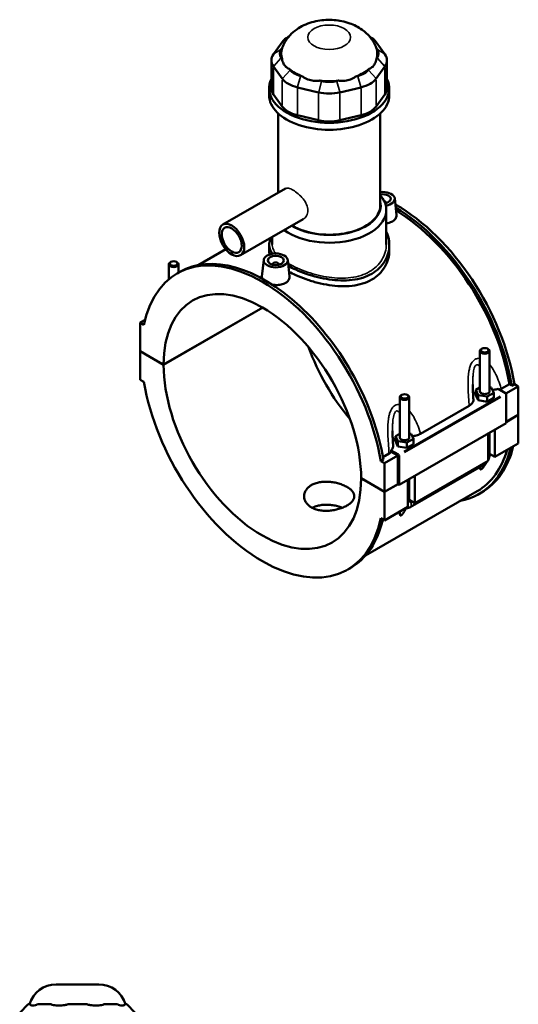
# Model space of a CAD drawing. Header units: inches. Extents: x -1.9 to 49.7, y -1.4 to 49.2.
# Tile 10 of 10: x 37.4 to 49.7, y 24.9 to 49.2. Entities that reach past the tile are written whole.
import ezdxf

# ---------------------------------------------------------------- set-up
doc = ezdxf.new("R2010")
doc.units = ezdxf.units.IN
doc.header["$MEASUREMENT"] = 0
doc.layers.add('Visible (ANSI)', color=7, linetype='Continuous', lineweight=50)
doc.layers.add('Visible Narrow (ANSI)', color=7, linetype='Continuous', lineweight=35)

msp = doc.modelspace()

# ---------------------------------------------------------------- linework, layer by layer
at = {"layer": 'Visible (ANSI)'}
for p, q in [((44.0087, 48.7561), (43.995, 48.7481)), ((45.9939, 48.7561), (46.0076, 48.7481)), ((43.848, 48.6208), (43.6331, 48.3222)), ((43.8236, 48.4453), (43.842, 48.4708)), ((46.3695, 48.3222), (46.1547, 48.6208)), ((46.1607, 48.4708), (46.1791, 48.4453)), ((43.842, 48.2077), (43.8236, 48.2333)), ((46.1791, 48.2333), (46.1607, 48.2077)), ((43.5809, 48.1708), (43.5809, 47.4845)), ((43.6331, 48.0194), (43.848, 47.7207)), ((46.1547, 47.7207), (46.3695, 48.0194)), ((46.4218, 48.1708), (46.4218, 47.4845)), ((44.0384, 47.9346), (44.02, 47.9602)), ((44.343, 47.7742), (44.2986, 47.7848)), ((45.704, 47.7848), (45.6596, 47.7742)), ((45.9826, 47.9602), (45.9642, 47.9346)), ((43.5242, 47.3136), (43.5242, 47.4845)), ((44.2198, 47.5066), (44.7384, 47.3829)), ((44.8173, 47.6611), (44.7729, 47.6716)), ((45.2297, 47.6716), (45.1853, 47.6611)), ((45.2642, 47.3829), (45.7829, 47.5066)), ((46.4784, 47.3136), (46.4784, 47.4845)), ((43.848, 47.0345), (43.6331, 47.3331)), ((46.3695, 47.3331), (46.1547, 47.0345)), ((43.7458, 44.9118), (43.7458, 46.8655)), ((44.7384, 46.6967), (44.2198, 46.8204)), ((45.7829, 46.8204), (45.2642, 46.6967)), ((46.2568, 44.6034), (46.2568, 46.8655)), ((43.9234, 45.0141), (42.3871, 44.1294)), ((46.3953, 44.6663), (46.3953, 44.6589)), ((46.6112, 44.7733), (46.6549, 44.3659)), ((46.4045, 43.6411), (46.4045, 44.491)), ((44.3576, 44.2601), (42.8213, 43.3754)), ((43.5242, 43.6307), (43.5242, 43.4915)), ((43.5981, 43.6411), (43.5981, 43.8227)), ((46.4784, 43.6307), (46.4784, 43.4915)), ((42.458, 43.5236), (41.7811, 43.1338)), ((41.0586, 42.7885), (41.0586, 43.1524)), ((41.1097, 43.21), (41.0929, 43.2003)), ((41.2438, 43.21), (41.2606, 43.2003)), ((41.2948, 42.9489), (41.2948, 43.1524)), ((43.3914, 43.2586), (43.3476, 42.8498)), ((43.6074, 43.1442), (43.6074, 43.1515)), ((43.7648, 43.1442), (43.7648, 43.1515)), ((43.9808, 43.2586), (44.0245, 42.8512)), ((41.2591, 42.9284), (41.3249, 42.9662)), ((40.9284, 40.6852), (43.3653, 42.0885)), ((43.3681, 42.0869), (40.9284, 40.6819)), ((40.4753, 41.7884), (40.3521, 41.7175)), ((40.4469, 41.6628), (40.3521, 41.7175)), ((40.3521, 41.7175), (40.3521, 41.017)), ((40.3521, 41.017), (40.9284, 40.6852)), ((40.3521, 41.0138), (40.3549, 41.0154)), ((40.3521, 41.0138), (40.3521, 40.3133)), ((40.9284, 40.6819), (40.3521, 41.0138)), ((48.7078, 40.0282), (48.7078, 41.0197)), ((48.7588, 41.0773), (48.7421, 41.0676)), ((48.893, 41.0773), (48.9097, 41.0676)), ((48.944, 40.0282), (48.944, 41.0197)), ((40.3521, 40.3133), (40.4469, 40.2587)), ((48.7078, 40.1205), (48.6063, 40.0621)), ((48.6063, 40.0621), (48.6652, 39.9356)), ((48.6063, 39.9333), (48.6063, 40.0621)), ((48.8847, 39.9018), (49.0455, 39.9943)), ((48.9866, 40.1208), (48.944, 40.1273)), ((49.0455, 39.9943), (48.9866, 40.1208)), ((49.0455, 39.8656), (49.0455, 39.9943)), ((49.1538, 40.0893), (49.3357, 39.9846)), ((49.2302, 40.0856), (49.4303, 40.2008)), ((49.6505, 40.1498), (49.3455, 39.9741)), ((49.4899, 40.1665), (49.4303, 40.2008)), ((49.5557, 40.2044), (49.4899, 40.1665)), ((49.5557, 40.2044), (49.6505, 40.1498)), ((49.6505, 40.1498), (49.6505, 39.4493)), ((46.735, 39.8836), (46.735, 38.8921)), ((46.786, 39.9413), (46.7692, 39.9315)), ((46.9201, 39.9413), (46.9369, 39.9315)), ((46.9712, 39.8836), (46.9712, 38.8921)), ((48.6063, 39.9333), (48.6652, 39.8069)), ((48.6652, 39.8069), (48.6652, 39.9356)), ((48.6652, 39.9356), (48.8847, 39.9018)), ((48.6652, 39.8069), (48.8847, 39.773)), ((48.8847, 39.773), (48.8847, 39.9018)), ((48.8847, 39.773), (49.0455, 39.8656)), ((49.3496, 39.9605), (49.3496, 39.2439)), ((47.248, 38.9833), (48.444, 39.672)), ((49.3496, 39.2439), (46.7191, 37.7292)), ((49.3496, 39.276), (49.6505, 39.4493)), ((49.6505, 39.4461), (49.3496, 39.2728)), ((49.6477, 39.4477), (49.6505, 39.4461)), ((49.6505, 39.4461), (49.6505, 38.7456)), ((48.944, 38.4631), (48.944, 39.0104)), ((49.0764, 39.0866), (49.0764, 38.415)), ((46.735, 38.9844), (46.6335, 38.926)), ((46.6335, 38.926), (46.6923, 38.7996)), ((46.6335, 38.7973), (46.6335, 38.926)), ((46.6335, 38.7973), (46.6923, 38.6708)), ((46.6923, 38.6708), (46.6923, 38.7996)), ((46.6923, 38.7996), (46.9119, 38.7657)), ((46.9119, 38.7657), (47.0726, 38.8582)), ((46.9119, 38.6369), (46.9119, 38.7657)), ((47.0138, 38.9847), (46.9712, 38.9913)), ((47.0726, 38.8582), (47.0138, 38.9847)), ((47.0726, 38.7295), (47.0726, 38.8582)), ((48.9094, 38.3188), (48.9094, 38.9905)), ((46.7052, 38.4698), (46.5234, 38.5746)), ((46.6913, 38.4457), (46.5286, 38.5394)), ((46.6923, 38.6708), (46.9119, 38.6369)), ((46.9119, 38.6369), (47.0726, 38.7295)), ((49.6505, 38.7456), (49.0764, 38.415)), ((46.3334, 38.3488), (46.2676, 38.3109)), ((46.3625, 38.2563), (46.2676, 38.3109)), ((46.3228, 38.4113), (46.474, 38.4984)), ((46.6913, 38.4457), (46.3625, 38.2563)), ((46.6913, 37.7452), (46.6913, 38.4457)), ((46.7191, 37.7292), (46.7191, 38.4457)), ((48.9094, 38.3188), (47.1036, 37.2789)), ((49.0764, 38.415), (48.944, 38.4913)), ((46.3625, 37.5558), (46.3625, 38.2563)), ((46.9955, 37.1762), (48.8013, 38.2161)), ((45.7862, 37.8877), (46.3625, 37.5558)), ((45.7862, 37.8845), (45.789, 37.8861)), ((46.3625, 37.5526), (45.7862, 37.8845)), ((46.9366, 37.1828), (46.9366, 37.8544)), ((46.9712, 37.8743), (46.9712, 37.327)), ((47.1036, 37.9506), (47.1036, 37.2789)), ((48.6366, 37.5683), (45.8951, 35.9896)), ((46.3625, 37.5558), (46.6913, 37.7452)), ((46.6941, 37.7436), (46.3625, 37.5526)), ((46.3625, 36.8522), (46.3625, 37.5526)), ((46.6913, 37.7452), (46.7191, 37.7292)), ((47.1036, 37.2789), (46.9712, 37.3552)), ((48.6778, 37.4969), (48.7435, 37.5347)), ((46.9366, 37.1828), (46.3625, 36.8522)), ((46.2676, 36.9068), (46.3625, 36.8522)), ((45.4555, 35.6413), (45.5212, 35.6791)), ((38.2872, 25.4342), (39.3355, 25.4342)), ((37.597, 24.9463), (37.3909, 24.7402)), ((37.597, 24.9463), (37.6336, 24.9463)), ((37.652, 24.9463), (37.6336, 24.9463)), ((37.8484, 24.9463), (37.83, 24.9463)), ((37.8484, 24.9463), (38.1087, 24.9463)), ((38.1531, 24.9463), (38.1087, 24.9463)), ((38.6273, 24.9463), (38.5829, 24.9463)), ((38.6273, 24.9463), (38.9954, 24.9463)), ((39.0398, 24.9463), (38.9954, 24.9463)), ((39.514, 24.9463), (39.4696, 24.9463)), ((39.514, 24.9463), (39.7743, 24.9463)), ((39.7927, 24.9463), (39.7743, 24.9463)), ((39.9891, 24.9463), (39.9707, 24.9463)), ((39.9891, 24.9463), (40.0257, 24.9463)), ((40.0257, 24.9463), (40.2318, 24.7402))]:
    msp.add_line(p, q, dxfattribs=at)
for centre, start, end in [((38.2872, 24.7472), 90, 163.15289), ((39.3355, 24.7472), 16.84711, 90)]:
    msp.add_arc(centre, 0.687, start, end, dxfattribs=at)
for centre, major_axis, ratio, start_param, end_param in [((44.4827, 48.4694), (-0.687, 0), 0.5758617, 5.5016397, 5.8904862), ((45.5199, 48.4694), (-0.687, 0), 0.5758617, 3.5342917, 3.9231383), ((45.0013, 48.3393), (-1.1817, 0), 0.5758617, 6.0886445, 6.4777261), ((45.0013, 48.3393), (1.1817, 0), 0.5758617, 6.0886445, 6.4777261), ((44.2679, 48.1708), (-0.687, 0), 0.5758617, 5.8904862, 6.6758844), ((44.2679, 48.3393), (-0.4809, 0), 0.5758617, 5.8904862, 6.6758844), ((45.7348, 48.3393), (0.4809, 0), 0.5758617, 5.8904862, 6.6758844), ((45.7348, 48.1708), (0.687, 0), 0.5758617, 5.8904862, 6.6758844), ((45.0013, 48.3393), (1.1817, 0), 0.5758617, 3.73245, 4.1215316), ((44.4827, 48.0406), (-0.4809, 0), 0.5758617, 0.3926991, 1.1780972), ((45.0013, 48.3393), (1.1817, 0), 0.5758617, 5.3032463, 5.692328), ((45.5199, 48.0406), (0.4809, 0), 0.5758617, 5.1050881, 5.8904862), ((45.0013, 47.4845), (-1.4771, 0), 0.5758617, 6.0054471, 9.7025161), ((44.2679, 47.4845), (-0.687, 0), 0.5758617, 0, 0.3926991), ((44.4827, 47.8721), (0.687, 0), 0.5758617, 3.5342917, 4.3196899), ((45.0013, 48.3393), (1.1817, 0), 0.5758617, 4.5178482, 4.9069298), ((45.0013, 47.9169), (-0.4809, 0), 0.5758617, 1.1780972, 1.9634954), ((45.5199, 47.8721), (0.687, 0), 0.5758617, 5.1050881, 5.8904862), ((45.7348, 47.4845), (0.687, 0), 0.5758617, 5.8904862, 6.2831853), ((45.0013, 47.3136), (-1.4771, 0), 0.5758617, 0, 3.1415927), ((45.0013, 47.7484), (0.687, 0), 0.5758617, 4.3196899, 5.1050881), ((44.4827, 47.1859), (-0.687, 0), 0.5758617, 0.3926991, 1.1780972), ((45.5199, 47.1859), (0.687, 0), 0.5758617, 5.1050881, 5.8904862), ((45.0013, 47.0622), (-0.687, 0), 0.5758617, 1.1780972, 1.9634954), ((45.0013, 44.491), (1.4032, 0), 0.5758617, 3.8044314, 6.74614), ((46.3165, 44.7628), (0.2953, 0), 0.5758617, 4.9711018, 8.0576096), ((46.3165, 44.7628), (0.1969, 0), 0.5758617, 5.0163799, 8.1621728), ((45.0013, 44.6034), (1.2658, 0), 0.5758617, 3.9004333, 6.4108739), ((45.0013, 44.6034), (1.2555, 0), 0.5758617, 3.9002153, 6.2831853), ((46.3165, 44.6663), (0.0787, 0), 0.5758617, 6.1144961, 7.359894), ((46.6453, 41.1783), (-2.0982, 3.6435), 0.5780931, 4.1346204, 5.5058788), ((46.5796, 41.1404), (2.0982, -3.6435), 0.5780931, 0.9930277, 2.3392336), ((46.5796, 41.1404), (-2.057, 3.5721), 0.5780931, 4.1387951, 5.4777977), ((43.3573, 39.2848), (-2.0982, 3.6435), 0.5780931, 4.1346204, 6.8648214), ((43.4231, 39.3227), (-2.0982, 3.6435), 0.5780931, 4.1346204, 6.2831853), ((41.1767, 43.1524), (0.1181, 0), 0.5758617, 2.360047, 7.0647309), ((43.6861, 43.1515), (-0.0787, 0), 0.5758617, 2.9729035, 6.4518745), ((43.3573, 39.2848), (-1.7142, 2.9767), 0.5780931, 3.9294976, 7.0699441), ((46.6453, 41.1783), (1.7142, -2.9767), 0.5780931, 4.412476, 5.0123019), ((48.8259, 41.0197), (-0.1181, 0), 0.5758617, 5.5016397, 10.2063236), ((43.3573, 39.2848), (1.7142, -2.9767), 0.5780931, 3.9294976, 7.0699441), ((43.3573, 39.2848), (2.0982, -3.6435), 0.5780931, 4.1346204, 6.8648214), ((48.8259, 39.8995), (-0.2953, 0), 0.5758617, 5.5507827, 6.0432275), ((48.8259, 40.0282), (-0.1181, 0), 0.5758617, 0, 3.1415927), ((49.3357, 39.9685), (-0.0098, 0.0171), 0.5780931, 3.9289245, 5.4997209), ((46.8531, 39.8836), (-0.1181, 0), 0.5758617, 5.5016397, 10.2063236), ((46.8531, 38.7634), (-0.2953, 0), 0.5758617, 5.5507827, 6.0432275), ((46.8531, 38.8921), (-0.1181, 0), 0.5758617, 0, 3.1415927), ((46.5796, 41.1404), (2.0982, -3.6435), 0.5780931, 6.0848308, 6.822459), ((46.5796, 41.1404), (2.057, -3.5721), 0.5780931, 0, 0.5048573), ((46.6453, 41.1783), (2.0982, -3.6435), 0.5780931, 0, 0.5392737), ((46.7052, 38.4537), (0.0098, -0.0171), 0.5780931, 0.7873319, 2.3581282), ((43.4231, 39.3227), (2.0982, -3.6435), 0.5780931, 0, 0.5590727)]:
    msp.add_ellipse(centre, major_axis=major_axis, ratio=ratio, start_param=start_param, end_param=end_param, dxfattribs=at)
for centre, major_axis, ratio in [((42.6042, 43.7524), (-0.2171, 0.377), 0.5780931), ((42.6042, 43.7524), (-0.1737, 0.3016), 0.5780931), ((43.6861, 43.2481), (0.2953, 0), 0.5758617), ((41.1767, 43.1717), (0.0945, 0), 0.5758617), ((43.6861, 43.2481), (0.1969, 0), 0.5758617), ((48.8259, 41.039), (0.0945, 0), 0.5758617), ((46.8531, 39.9029), (0.0945, 0), 0.5758617)]:
    msp.add_ellipse(centre, major_axis=major_axis, ratio=ratio, dxfattribs=at)
for points, knots in [([(46.1585, 48.477), (46.1245, 48.5692), (46.0771, 48.6501), (45.9592, 48.803), (45.8861, 48.8692), (45.7121, 48.9944), (45.6095, 49.0442), (45.3789, 49.126), (45.2501, 49.1511), (44.9883, 49.1708), (44.8554, 49.1645), (44.5916, 49.1171), (44.4606, 49.0765), (44.216, 48.949), (44.1, 48.8667), (43.9375, 48.67), (43.8823, 48.5807), (43.8441, 48.477)], [0.994744, 0.994744, 0.994744, 0.994744, 1.2034211, 1.2034211, 1.4604914, 1.4604914, 1.8038543, 1.8038543, 2.2263723, 2.2263723, 2.6587774, 2.6587774, 3.0917429, 3.0917429, 3.4828691, 3.4828691, 3.717645, 3.717645, 3.717645, 3.717645]), ([(43.842, 48.2077), (43.8451, 48.1854), (43.8498, 48.1635), (43.8673, 48.1074), (43.8834, 48.0759), (43.9014, 48.0508), (43.9195, 48.0256), (43.9429, 48.0024), (43.9856, 47.9747), (44.0026, 47.9665), (44.02, 47.9602)], [-0.5693984, -0.5693984, -0.5693984, -0.5693984, -0.3600644, -0.3600644, 0, 0, 0, 0.3600644, 0.3600644, 0.5693984, 0.5693984, 0.5693984, 0.5693984]), ([(45.9826, 47.9602), (46.0001, 47.9665), (46.017, 47.9747), (46.0597, 48.0024), (46.0831, 48.0256), (46.1012, 48.0508), (46.1193, 48.0759), (46.1353, 48.1074), (46.1528, 48.1635), (46.1576, 48.1854), (46.1607, 48.2077)], [-0.5693984, -0.5693984, -0.5693984, -0.5693984, -0.3600644, -0.3600644, 0, 0, 0, 0.3600644, 0.3600644, 0.5693984, 0.5693984, 0.5693984, 0.5693984]), ([(44.343, 47.7742), (44.3649, 47.7578), (44.3886, 47.7426), (44.4561, 47.7069), (44.5021, 47.6902), (44.5457, 47.6798), (44.5894, 47.6693), (44.6384, 47.6634), (44.7164, 47.6645), (44.7451, 47.6671), (44.7729, 47.6716)], [-0.5693984, -0.5693984, -0.5693984, -0.5693984, -0.3600644, -0.3600644, 0, 0, 0, 0.3600644, 0.3600644, 0.5693984, 0.5693984, 0.5693984, 0.5693984]), ([(45.2297, 47.6716), (45.2575, 47.6671), (45.2863, 47.6645), (45.3642, 47.6634), (45.4132, 47.6693), (45.4569, 47.6798), (45.5006, 47.6902), (45.5466, 47.7069), (45.614, 47.7426), (45.6377, 47.7578), (45.6596, 47.7742)], [-0.5693984, -0.5693984, -0.5693984, -0.5693984, -0.3600644, -0.3600644, 0, 0, 0, 0.3600644, 0.3600644, 0.5693984, 0.5693984, 0.5693984, 0.5693984]), ([(46.6549, 44.3659), (46.6554, 44.3616), (46.6556, 44.3573), (46.6558, 44.3271), (46.6474, 44.2994), (46.613, 44.249), (46.5869, 44.2264), (46.5568, 44.2091)], [4.49119429, 4.49119429, 4.49119429, 4.49119429, 4.5444106, 4.5444106, 4.86916534, 4.86916534, 5.19392008, 5.19392008, 5.19392008, 5.19392008]), ([(46.5568, 44.2091), (46.5266, 44.1917), (46.4884, 44.1773), (46.4329, 44.1656), (46.4188, 44.1633), (46.4045, 44.1616)], [0, 0, 0, 0, 0.32475474, 0.32475474, 0.4313275, 0.4313275, 0.4313275, 0.4313275]), ([(46.4045, 43.9593), (46.4239, 43.9183), (46.4394, 43.8761), (46.4696, 43.7658), (46.4784, 43.6971), (46.4784, 43.5643), (46.4696, 43.4954), (46.4326, 43.3596), (46.4043, 43.2927), (46.3293, 43.1672), (46.2825, 43.1085), (46.1738, 43.0041), (46.1119, 42.9584), (46.0458, 42.9203)], [7.392113, 7.392113, 7.392113, 7.392113, 7.8422436, 7.8422436, 8.5550365, 8.5550365, 9.2682099, 9.2682099, 9.9813833, 9.9813833, 10.6945567, 10.6945567, 11.4077301, 11.4077301, 11.4077301, 11.4077301]), ([(43.6099, 43.4124), (43.585, 43.4444), (43.5655, 43.4765), (43.533, 43.5499), (43.5242, 43.591), (43.5242, 43.6704), (43.533, 43.7114), (43.5609, 43.7739), (43.5728, 43.7951), (43.5871, 43.8163)], [-4.1039975, -4.1039975, -4.1039975, -4.1039975, -3.5654864, -3.5654864, -2.8526936, -2.8526936, -2.1395202, -2.1395202, -1.7782266, -1.7782266, -1.7782266, -1.7782266]), ([(46.4784, 43.4915), (46.4784, 43.4246), (46.4696, 43.3551), (46.4326, 43.2182), (46.4044, 43.1508), (46.3294, 43.0244), (46.2826, 42.9653), (46.1739, 42.8603), (46.112, 42.8144), (46.0458, 42.7763)], [19.9781786, 19.9781786, 19.9781786, 19.9781786, 20.6919421, 20.6919421, 21.4057056, 21.4057056, 22.1194692, 22.1194692, 22.8332327, 22.8332327, 22.8332327, 22.8332327]), ([(46.0458, 42.9203), (45.9796, 42.8821), (45.9049, 42.8493), (45.7428, 42.7978), (45.6554, 42.7791), (45.4735, 42.7567), (45.3788, 42.7528), (45.1888, 42.7578), (45.0935, 42.7667), (44.9092, 42.7935), (44.8139, 42.8123), (44.6238, 42.8594), (44.5292, 42.8876), (44.3472, 42.9507), (44.2597, 42.9855), (44.1134, 43.0515), (44.0523, 43.082), (43.9965, 43.1126)], [11.4077301, 11.4077301, 11.4077301, 11.4077301, 12.1209034, 12.1209034, 12.8340768, 12.8340768, 13.5472502, 13.5472502, 14.2604236, 14.2604236, 14.9732165, 14.9732165, 15.6860093, 15.6860093, 16.3988022, 16.3988022, 16.9727746, 16.9727746, 16.9727746, 16.9727746]), ([(46.0458, 42.7763), (45.9795, 42.7381), (45.9048, 42.7054), (45.7427, 42.6544), (45.6552, 42.6361), (45.4733, 42.6146), (45.3787, 42.6113), (45.1887, 42.6175), (45.0934, 42.627), (44.9093, 42.6549), (44.814, 42.6743), (44.624, 42.7224), (44.5294, 42.7511), (44.3474, 42.815), (44.2599, 42.8501), (44.1194, 42.9138), (44.0635, 42.9415), (44.0118, 42.9694)], [0, 0, 0, 0, 0.7137635, 0.7137635, 1.427527, 1.427527, 2.1412905, 2.1412905, 2.855054, 2.855054, 3.5683676, 3.5683676, 4.2816811, 4.2816811, 4.9949946, 4.9949946, 5.5173268, 5.5173268, 5.5173268, 5.5173268]), ([(43.3556, 42.7981), (43.3499, 42.8117), (43.3471, 42.8254), (43.347, 42.8423), (43.3472, 42.846), (43.3476, 42.8498)], [4.35884444, 4.35884444, 4.35884444, 4.35884444, 4.5444106, 4.5444106, 4.59643918, 4.59643918, 4.59643918, 4.59643918]), ([(43.9263, 42.6943), (43.8962, 42.677), (43.858, 42.6626), (43.7744, 42.6449), (43.7289, 42.6416), (43.6578, 42.6441), (43.6281, 42.6474), (43.599, 42.6528)], [2.59696004, 2.59696004, 2.59696004, 2.59696004, 2.92171478, 2.92171478, 3.24646951, 3.24646951, 3.46377858, 3.46377858, 3.46377858, 3.46377858]), ([(44.0245, 42.8512), (44.0249, 42.8468), (44.0252, 42.8425), (44.0253, 42.8123), (44.017, 42.7846), (43.9825, 42.7343), (43.9565, 42.7117), (43.9263, 42.6943)], [7.08815433, 7.08815433, 7.08815433, 7.08815433, 7.14137064, 7.14137064, 7.46612538, 7.46612538, 7.79088012, 7.79088012, 7.79088012, 7.79088012]), ([(48.5461, 39.8245), (48.5445, 39.8496), (48.5429, 39.8747), (48.5399, 39.9248), (48.5385, 39.9499), (48.5359, 39.9998), (48.5348, 40.0247), (48.5328, 40.0742), (48.532, 40.0988), (48.5309, 40.1476), (48.5306, 40.1718), (48.5306, 40.1957)], [0.9489126, 0.9489126, 0.9489126, 0.9489126, 1.1559495, 1.1559495, 1.3629865, 1.3629865, 1.5700234, 1.5700234, 1.7770603, 1.7770603, 1.9840973, 1.9840973, 1.9840973, 1.9840973]), ([(49.014, 40.062), (49.0254, 40.0628), (49.0367, 40.0639), (49.0853, 40.07), (49.1211, 40.0781), (49.1538, 40.0893)], [-0.42998627, -0.42998627, -0.42998627, -0.42998627, -0.34237007, -0.34237007, -0.05129101, -0.05129101, -0.05129101, -0.05129101]), ([(48.444, 39.672), (48.4692, 39.6865), (48.4903, 39.7032), (48.5229, 39.7397), (48.5343, 39.7591), (48.5453, 39.7942), (48.5471, 39.8094), (48.5461, 39.8245)], [-0.91442288, -0.91442288, -0.91442288, -0.91442288, -0.64238961, -0.64238961, -0.37198583, -0.37198583, -0.17080918, -0.17080918, -0.17080918, -0.17080918]), ([(46.5733, 38.6884), (46.5717, 38.7135), (46.5701, 38.7386), (46.5671, 38.7888), (46.5657, 38.8138), (46.5631, 38.8637), (46.5619, 38.8886), (46.56, 38.9381), (46.5592, 38.9627), (46.5581, 39.0115), (46.5578, 39.0357), (46.5578, 39.0596)], [0.9483937, 0.9483937, 0.9483937, 0.9483937, 1.1554307, 1.1554307, 1.3624676, 1.3624676, 1.5695046, 1.5695046, 1.7765415, 1.7765415, 1.9835784, 1.9835784, 1.9835784, 1.9835784]), ([(47.0412, 38.9259), (47.0748, 38.9282), (47.1077, 38.9333), (47.1797, 38.9509), (47.2167, 38.9653), (47.248, 38.9833)], [-0.59557003, -0.59557003, -0.59557003, -0.59557003, -0.33730044, -0.33730044, 0, 0, 0, 0]), ([(46.5234, 38.5746), (46.5326, 38.5835), (46.5406, 38.5928), (46.5566, 38.6155), (46.5634, 38.6292), (46.5724, 38.6581), (46.5743, 38.6733), (46.5733, 38.6884)], [-0.69705085, -0.69705085, -0.69705085, -0.69705085, -0.55966229, -0.55966229, -0.37198583, -0.37198583, -0.17080918, -0.17080918, -0.17080918, -0.17080918]), ([(48.8013, 38.2161), (48.8194, 38.2265), (48.8353, 38.2388), (48.8639, 38.2661), (48.8767, 38.2811), (48.8915, 38.302), (48.8949, 38.3071), (48.8981, 38.3123)], [3.14159265, 3.14159265, 3.14159265, 3.14159265, 3.45575192, 3.45575192, 3.76991118, 3.76991118, 3.86828424, 3.86828424, 3.86828424, 3.86828424]), ([(48.9094, 38.332), (48.9121, 38.3371), (48.9147, 38.3424), (48.9254, 38.3654), (48.932, 38.3839), (48.9413, 38.4224), (48.944, 38.4423), (48.944, 38.4631)], [3.99006654, 3.99006654, 3.99006654, 3.99006654, 4.08407045, 4.08407045, 4.39822972, 4.39822972, 4.71238898, 4.71238898, 4.71238898, 4.71238898]), ([(48.8394, 38.2432), (48.8381, 38.2406), (48.8367, 38.2379), (48.8285, 38.2216), (48.821, 38.2079), (48.8046, 38.1809), (48.7958, 38.1676), (48.7797, 38.1466), (48.7726, 38.138), (48.7613, 38.1266), (48.7575, 38.123), (48.7499, 38.1167), (48.7461, 38.114), (48.7387, 38.1097), (48.7354, 38.1084), (48.7295, 38.1069), (48.7269, 38.1068), (48.7201, 38.1079), (48.717, 38.1105), (48.7112, 38.1189), (48.7094, 38.1261), (48.7076, 38.1426), (48.7076, 38.152), (48.7082, 38.1622), (48.7082, 38.1623), (48.7082, 38.1625)], [1.83197741, 1.83197741, 1.83197741, 1.83197741, 1.85727388, 1.85727388, 1.98759514, 1.98759514, 2.11791639, 2.11791639, 2.19704791, 2.19704791, 2.23661366, 2.23661366, 2.27617942, 2.27617942, 2.31574517, 2.31574517, 2.35531093, 2.35531093, 2.43444244, 2.43444244, 2.5647637, 2.5647637, 2.69508496, 2.69508496, 2.6971501, 2.6971501, 2.6971501, 2.6971501]), ([(45.4378, 37.2176), (45.4104, 37.2018), (45.3793, 37.1864), (45.3118, 37.158), (45.2753, 37.1449), (45.1993, 37.1225), (45.1597, 37.113), (45.08, 37.0985), (45.04, 37.0934), (44.9626, 37.0876), (44.9226, 37.0868), (44.843, 37.0902), (44.8033, 37.0945), (44.7273, 37.1083), (44.6908, 37.1179), (44.6233, 37.1418), (44.5923, 37.156), (44.5373, 37.1877), (44.5116, 37.2061), (44.4662, 37.2472), (44.4466, 37.27), (44.4152, 37.318), (44.4033, 37.3434), (44.3877, 37.3949), (44.384, 37.4209), (44.384, 37.4712), (44.3877, 37.4972), (44.4033, 37.5486), (44.4152, 37.574), (44.4466, 37.6222), (44.4662, 37.6449), (44.5116, 37.6861), (44.5373, 37.7045), (44.5923, 37.7362), (44.6233, 37.7504), (44.6908, 37.7742), (44.7273, 37.7838), (44.8033, 37.7976), (44.843, 37.8018), (44.9226, 37.8052), (44.9626, 37.8044), (45.04, 37.7986), (45.08, 37.7935), (45.1597, 37.779), (45.1993, 37.7696), (45.2753, 37.7472), (45.3118, 37.7342), (45.3793, 37.7058), (45.4104, 37.6904), (45.4653, 37.6588), (45.491, 37.6415), (45.5364, 37.6049), (45.556, 37.5856), (45.5875, 37.5461), (45.5994, 37.5258), (45.6149, 37.4855), (45.6186, 37.4654), (45.6186, 37.4266), (45.6149, 37.4065), (45.5994, 37.3662), (45.5875, 37.346), (45.556, 37.3066), (45.5364, 37.2873), (45.4911, 37.2507), (45.4653, 37.2334), (45.4378, 37.2176)], [0, 0, 0, 0, 0.2960201, 0.2960201, 0.5920403, 0.5920403, 0.8880604, 0.8880604, 1.1840805, 1.1840805, 1.4800899, 1.4800899, 1.7760993, 1.7760993, 2.0721087, 2.0721087, 2.3681181, 2.3681181, 2.6641275, 2.6641275, 2.9601369, 2.9601369, 3.2561463, 3.2561463, 3.5521557, 3.5521557, 3.8481758, 3.8481758, 4.1441959, 4.1441959, 4.4402161, 4.4402161, 4.7362362, 4.7362362, 5.0322563, 5.0322563, 5.3282765, 5.3282765, 5.6242966, 5.6242966, 5.9203167, 5.9203167, 6.2163261, 6.2163261, 6.5123355, 6.5123355, 6.8083449, 6.8083449, 7.1043543, 7.1043543, 7.4003637, 7.4003637, 7.6963731, 7.6963731, 7.9923825, 7.9923825, 8.2883919, 8.2883919, 8.584412, 8.584412, 8.8804321, 8.8804321, 9.1764523, 9.1764523, 9.4724724, 9.4724724, 9.4724724, 9.4724724]), ([(45.3282, 37.1651), (45.2995, 37.1763), (45.269, 37.1866), (45.1994, 37.2064), (45.1597, 37.2154), (45.0801, 37.229), (45.04, 37.2336), (44.9626, 37.2384), (44.9226, 37.2387), (44.8429, 37.2344), (44.8033, 37.2297), (44.7272, 37.2152), (44.6907, 37.2053), (44.6309, 37.1838), (44.6064, 37.1731), (44.5839, 37.1614)], [2.7124607, 2.7124607, 2.7124607, 2.7124607, 2.9580036, 2.9580036, 3.2538019, 3.2538019, 3.5496002, 3.5496002, 3.8454036, 3.8454036, 4.1412071, 4.1412071, 4.4370105, 4.4370105, 4.6661341, 4.6661341, 4.6661341, 4.6661341]), ([(46.8859, 37.1497), (46.879, 37.1333), (46.8713, 37.1163), (46.8556, 37.0855), (46.8481, 37.0718), (46.8318, 37.0448), (46.8229, 37.0315), (46.8069, 37.0106), (46.7998, 37.002), (46.7885, 36.9905), (46.7847, 36.9869), (46.777, 36.9806), (46.7732, 36.9779), (46.7659, 36.9737), (46.7626, 36.9723), (46.7567, 36.9708), (46.7541, 36.9707), (46.7473, 36.9718), (46.7442, 36.9745), (46.7384, 36.9828), (46.7366, 36.99), (46.7348, 37.0066), (46.7348, 37.0159), (46.7361, 37.0397), (46.7379, 37.0547), (46.7402, 37.0697)], [1.6942239, 1.6942239, 1.6942239, 1.6942239, 1.8572739, 1.8572739, 1.9875951, 1.9875951, 2.1179164, 2.1179164, 2.1970479, 2.1970479, 2.2366137, 2.2366137, 2.2761794, 2.2761794, 2.3157452, 2.3157452, 2.3553109, 2.3553109, 2.4344424, 2.4344424, 2.5647637, 2.5647637, 2.695085, 2.695085, 2.8750725, 2.8750725, 2.8750725, 2.8750725]), ([(46.8801, 37.1502), (46.8957, 37.1485), (46.9107, 37.149), (46.945, 37.154), (46.9632, 37.1601), (46.9851, 37.1705), (46.9904, 37.1733), (46.9955, 37.1762)], [2.6025278, 2.6025278, 2.6025278, 2.6025278, 2.7863637, 2.7863637, 3.05209867, 3.05209867, 3.14159265, 3.14159265, 3.14159265, 3.14159265]), ([(37.652, 24.9463), (37.6551, 24.9386), (37.6599, 24.932), (37.6774, 24.9183), (37.6934, 24.9144), (37.7115, 24.9144), (37.7296, 24.9144), (37.7529, 24.9183), (37.7956, 24.932), (37.8126, 24.9386), (37.83, 24.9463)], [-0.5693984, -0.5693984, -0.5693984, -0.5693984, -0.3600644, -0.3600644, 0, 0, 0, 0.3600644, 0.3600644, 0.5693984, 0.5693984, 0.5693984, 0.5693984]), ([(38.1531, 24.9463), (38.1749, 24.9386), (38.1986, 24.932), (38.2661, 24.9183), (38.3121, 24.9144), (38.3558, 24.9144), (38.3994, 24.9144), (38.4485, 24.9183), (38.5264, 24.932), (38.5551, 24.9386), (38.5829, 24.9463)], [-0.5693984, -0.5693984, -0.5693984, -0.5693984, -0.3600644, -0.3600644, 0, 0, 0, 0.3600644, 0.3600644, 0.5693984, 0.5693984, 0.5693984, 0.5693984]), ([(39.0398, 24.9463), (39.0676, 24.9386), (39.0963, 24.932), (39.1742, 24.9183), (39.2233, 24.9144), (39.2669, 24.9144), (39.3106, 24.9144), (39.3566, 24.9183), (39.4241, 24.932), (39.4478, 24.9386), (39.4696, 24.9463)], [-0.5693984, -0.5693984, -0.5693984, -0.5693984, -0.3600644, -0.3600644, 0, 0, 0, 0.3600644, 0.3600644, 0.5693984, 0.5693984, 0.5693984, 0.5693984]), ([(39.7927, 24.9463), (39.8101, 24.9386), (39.8271, 24.932), (39.8698, 24.9183), (39.8931, 24.9144), (39.9112, 24.9144), (39.9293, 24.9144), (39.9453, 24.9183), (39.9628, 24.932), (39.9676, 24.9386), (39.9707, 24.9463)], [-0.5693984, -0.5693984, -0.5693984, -0.5693984, -0.3600644, -0.3600644, 0, 0, 0, 0.3600644, 0.3600644, 0.5693984, 0.5693984, 0.5693984, 0.5693984])]:
    msp.add_open_spline(points, degree=3, knots=knots, dxfattribs=at)
for points in [[(43.8441, 48.477), (43.8433, 48.4749), (43.8426, 48.4728), (43.842, 48.4708)], [(46.1607, 48.4708), (46.16, 48.4728), (46.1593, 48.4749), (46.1585, 48.477)], [(43.5412, 43.3962), (43.5297, 43.4287), (43.5242, 43.4606), (43.5242, 43.4915)], [(49.2302, 40.0856), (49.2185, 40.0788), (49.2059, 40.0726), (49.1927, 40.0669)], [(46.5286, 38.5394), (46.5136, 38.5244), (46.4952, 38.5106), (46.474, 38.4984)], [(46.5286, 38.5394), (46.5269, 38.5511), (46.5251, 38.5628), (46.5234, 38.5746)]]:
    msp.add_open_spline(points, degree=3, dxfattribs=at)
at = {"layer": 'Visible Narrow (ANSI)'}
for p, q in [((43.9534, 48.689), (43.8535, 48.6244)), ((46.0493, 48.689), (46.1491, 48.6244)), ((43.814, 48.4391), (43.6427, 48.3283)), ((43.814, 48.2226), (43.6427, 48.0301)), ((46.1886, 48.4391), (46.36, 48.3283)), ((46.1886, 48.2226), (46.36, 48.0301)), ((43.6331, 47.3674), (43.6331, 47.9851)), ((46.3695, 47.9851), (46.3695, 47.3674)), ((44.0289, 47.9239), (43.8575, 47.7314)), ((44.2947, 47.7709), (44.2237, 47.5205)), ((45.7079, 47.7709), (45.7789, 47.5205)), ((45.9738, 47.9239), (46.1451, 47.7314)), ((43.848, 47.6864), (43.848, 47.0688)), ((44.8133, 47.6471), (44.7424, 47.3968)), ((45.1893, 47.6471), (45.2603, 47.3968)), ((46.1547, 47.0688), (46.1547, 47.6864)), ((44.2198, 46.8547), (44.2198, 47.4723)), ((44.7384, 47.3486), (44.7384, 46.731)), ((45.2642, 46.731), (45.2642, 47.3486)), ((45.7829, 47.4723), (45.7829, 46.8547)), ((49.2041, 39.9089), (46.8367, 38.5456)), ((46.8507, 38.5215), (49.2181, 39.8847))]:
    msp.add_line(p, q, dxfattribs=at)
msp.add_ellipse((45.0013, 48.7382), major_axis=(-0.5241, 0), ratio=0.5758617, dxfattribs=at)
for centre, major_axis, ratio, start_param, end_param in [((48.8259, 38.4631), (0.1181, 0), 0.5758617, 5.5370571, 6.2439154), ((48.7424, 38.3185), (0.0589, -0.1024), 0.5780931, 0.0395592, 0.7516252), ((46.8531, 37.327), (0.1181, 0), 0.5758617, 5.5370571, 6.2439154), ((46.9366, 37.2786), (0.0589, -0.1024), 0.5780931, 0.0965525, 1.8344971)]:
    msp.add_ellipse(centre, major_axis=major_axis, ratio=ratio, start_param=start_param, end_param=end_param, dxfattribs=at)
for points, knots in [([(43.9234, 45.0141), (43.9436, 45.0257), (43.9707, 45.029), (44.036, 45.016), (44.0746, 44.9996), (44.1525, 44.9548), (44.1967, 44.9235), (44.2825, 44.8493), (44.3241, 44.8064), (44.3921, 44.7203), (44.4232, 44.6712), (44.4653, 44.5717), (44.4762, 44.5211), (44.4762, 44.4761)], [4.2027406, 4.2027406, 4.2027406, 4.2027406, 4.6204901, 4.6204901, 5.0404094, 5.0404094, 5.4603287, 5.4603287, 5.880248, 5.880248, 6.3003969, 6.3003969, 6.7205459, 6.7205459, 6.7205459, 6.7205459]), ([(44.4762, 44.4761), (44.4762, 44.431), (44.4653, 44.386), (44.4232, 44.3105), (44.3921, 44.2801), (44.3579, 44.2603), (44.3578, 44.2602), (44.3576, 44.2601)], [0, 0, 0, 0, 0.42014893, 0.42014893, 0.84029786, 0.84029786, 0.84246768, 0.84246768, 0.84246768, 0.84246768]), ([(43.6892, 43.4181), (43.6609, 43.453), (43.6391, 43.488), (43.6064, 43.563), (43.5981, 43.6028), (43.5981, 43.6411)], [6.8649051, 6.8649051, 6.8649051, 6.8649051, 7.4433831, 7.4433831, 8.1199485, 8.1199485, 8.1199485, 8.1199485]), ([(46.4045, 43.6411), (46.4045, 43.5787), (46.3962, 43.5139), (46.361, 43.3862), (46.3341, 43.3233), (46.2628, 43.2052), (46.2183, 43.1499), (46.1151, 43.0513), (46.0563, 43.008), (45.9935, 42.9719)], [18.9473218, 18.9473218, 18.9473218, 18.9473218, 19.624178, 19.624178, 20.3010342, 20.3010342, 20.9778904, 20.9778904, 21.6547466, 21.6547466, 21.6547466, 21.6547466]), ([(45.9935, 42.9719), (45.9307, 42.9357), (45.8599, 42.9043), (45.706, 42.8548), (45.6229, 42.8367), (45.4501, 42.8142), (45.3601, 42.8099), (45.1796, 42.8133), (45.0889, 42.821), (44.9138, 42.8451), (44.8231, 42.8623), (44.6425, 42.9058), (44.5526, 42.9321), (44.3797, 42.991), (44.2966, 43.0238), (44.1427, 43.0926), (44.0719, 43.1288), (44.0026, 43.1687), (43.9961, 43.1725), (43.9896, 43.1763)], [0, 0, 0, 0, 0.6768562, 0.6768562, 1.3537124, 1.3537124, 2.0305686, 2.0305686, 2.7074248, 2.7074248, 3.3839902, 3.3839902, 4.0605557, 4.0605557, 4.7371212, 4.7371212, 5.4136867, 5.4136867, 5.4840725, 5.4840725, 5.4840725, 5.4840725]), ([(48.7078, 40.8372), (48.6977, 40.8387), (48.6875, 40.8394), (48.659, 40.839), (48.6406, 40.836), (48.612, 40.8264), (48.6014, 40.8216), (48.5912, 40.8157), (48.5809, 40.8098), (48.5711, 40.8028), (48.5464, 40.7818), (48.5325, 40.7662), (48.5077, 40.7313), (48.4969, 40.7122), (48.4735, 40.6622), (48.4624, 40.6299), (48.4454, 40.5663), (48.4391, 40.5352), (48.4264, 40.4554), (48.4218, 40.4062), (48.4154, 40.2935), (48.4149, 40.2298), (48.4172, 40.0915), (48.4207, 40.017), (48.4298, 39.8635), (48.4356, 39.7848), (48.4422, 39.6955), (48.4431, 39.6837), (48.444, 39.672)], [-4.1497814, -4.1497814, -4.1497814, -4.1497814, -4.0515349, -4.0515349, -3.8719319, -3.8719319, -3.7616097, -3.7616097, -3.7616097, -3.6512876, -3.6512876, -3.4716845, -3.4716845, -3.2957936, -3.2957936, -3.0391107, -3.0391107, -2.8083792, -2.8083792, -2.4569501, -2.4569501, -2.0058335, -2.0058335, -1.4695149, -1.4695149, -0.8880317, -0.8880317, -0.7997107, -0.7997107, -0.7997107, -0.7997107]), ([(48.5306, 40.1957), (48.5306, 40.1981), (48.5306, 40.2006), (48.5307, 40.2533), (48.5315, 40.3032), (48.5355, 40.39), (48.5381, 40.4273), (48.5447, 40.4866), (48.5479, 40.5094), (48.5564, 40.5552), (48.5618, 40.5779), (48.573, 40.612), (48.5781, 40.6247), (48.5898, 40.6469), (48.5963, 40.6564), (48.6078, 40.6681), (48.6124, 40.6718), (48.6171, 40.6745), (48.6218, 40.6772), (48.6267, 40.679), (48.6399, 40.6815), (48.6483, 40.6806), (48.6649, 40.6747), (48.6732, 40.6697), (48.6904, 40.6559), (48.6992, 40.6467), (48.7078, 40.636)], [1.9840973, 1.9840973, 1.9840973, 1.9840973, 2.0058335, 2.0058335, 2.4569501, 2.4569501, 2.8083792, 2.8083792, 3.0391107, 3.0391107, 3.2957936, 3.2957936, 3.4716845, 3.4716845, 3.6512876, 3.6512876, 3.7616097, 3.7616097, 3.7616097, 3.8719319, 3.8719319, 4.0515349, 4.0515349, 4.2274259, 4.2274259, 4.422631, 4.422631, 4.422631, 4.422631]), ([(49.2302, 40.0856), (49.2243, 40.1074), (49.2182, 40.1292), (49.191, 40.2198), (49.167, 40.2881), (49.1133, 40.4158), (49.0841, 40.4756), (49.0229, 40.58), (48.992, 40.6255), (48.9533, 40.6726), (48.9487, 40.6781), (48.944, 40.6834)], [-6.8180746, -6.8180746, -6.8180746, -6.8180746, -6.6351878, -6.6351878, -6.0537046, -6.0537046, -5.517386, -5.517386, -5.0662694, -5.0662694, -5.0065537, -5.0065537, -5.0065537, -5.0065537]), ([(46.735, 39.7012), (46.7249, 39.7026), (46.7147, 39.7033), (46.6861, 39.7029), (46.6678, 39.7), (46.6392, 39.6903), (46.6286, 39.6855), (46.6183, 39.6796), (46.6081, 39.6737), (46.5982, 39.6667), (46.5736, 39.6457), (46.5596, 39.6301), (46.5349, 39.5952), (46.5241, 39.5761), (46.5007, 39.5261), (46.4895, 39.4938), (46.4726, 39.4302), (46.4662, 39.3991), (46.4536, 39.3193), (46.449, 39.2701), (46.4426, 39.1574), (46.4421, 39.0938), (46.4444, 38.9555), (46.4479, 38.8809), (46.457, 38.7275), (46.4627, 38.6487), (46.4704, 38.5468), (46.4722, 38.5225), (46.474, 38.4984)], [-4.1492626, -4.1492626, -4.1492626, -4.1492626, -4.051016, -4.051016, -3.8714131, -3.8714131, -3.7610909, -3.7610909, -3.7610909, -3.6507687, -3.6507687, -3.4711658, -3.4711658, -3.2952752, -3.2952752, -3.0385926, -3.0385926, -2.8078625, -2.8078625, -2.4564348, -2.4564348, -2.0053189, -2.0053189, -1.4690015, -1.4690015, -0.8875015, -0.8875015, -0.7046261, -0.7046261, -0.7046261, -0.7046261]), ([(46.5578, 39.0596), (46.5578, 39.0621), (46.5578, 39.0645), (46.5579, 39.1172), (46.5587, 39.1671), (46.5627, 39.2539), (46.5653, 39.2912), (46.5719, 39.3505), (46.5751, 39.3733), (46.5835, 39.4191), (46.5889, 39.4418), (46.6002, 39.4759), (46.6053, 39.4886), (46.617, 39.5108), (46.6235, 39.5203), (46.635, 39.5321), (46.6395, 39.5357), (46.6443, 39.5384), (46.649, 39.5411), (46.6539, 39.543), (46.667, 39.5454), (46.6754, 39.5445), (46.6921, 39.5386), (46.7004, 39.5336), (46.7175, 39.5198), (46.7264, 39.5106), (46.735, 39.4999)], [1.9835784, 1.9835784, 1.9835784, 1.9835784, 2.0053189, 2.0053189, 2.4564348, 2.4564348, 2.8078625, 2.8078625, 3.0385926, 3.0385926, 3.2952752, 3.2952752, 3.4711658, 3.4711658, 3.6507687, 3.6507687, 3.7610909, 3.7610909, 3.7610909, 3.8714131, 3.8714131, 4.051016, 4.051016, 4.2269066, 4.2269066, 4.4221121, 4.4221121, 4.4221121, 4.4221121]), ([(47.248, 38.9833), (47.245, 38.9938), (47.242, 39.0043), (47.2182, 39.0838), (47.1942, 39.152), (47.1405, 39.2798), (47.1113, 39.3395), (47.0501, 39.4439), (47.0192, 39.4895), (46.9804, 39.5365), (46.9758, 39.542), (46.9712, 39.5473)], [-6.7229899, -6.7229899, -6.7229899, -6.7229899, -6.6346803, -6.6346803, -6.0531803, -6.0531803, -5.5168629, -5.5168629, -5.065747, -5.065747, -5.0060348, -5.0060348, -5.0060348, -5.0060348])]:
    msp.add_open_spline(points, degree=3, knots=knots, dxfattribs=at)

doc.saveas('drawing.dxf')
